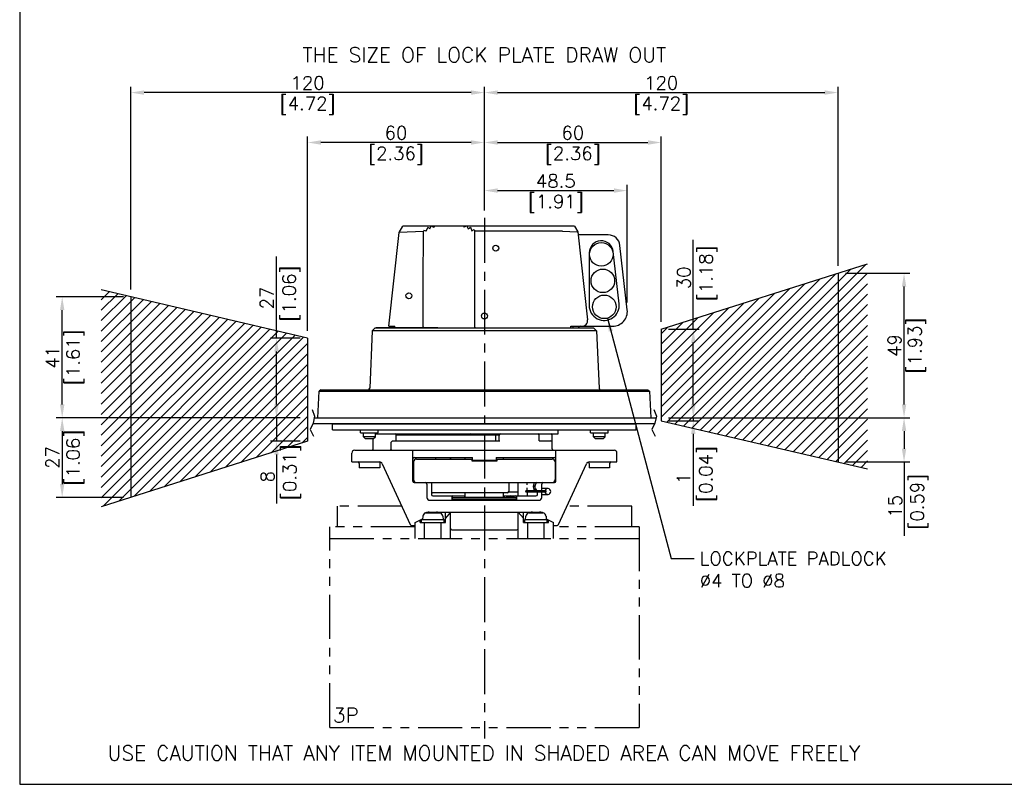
# Model space of a CAD drawing. Extents: x 0 to 680, y 0 to 519.
# Tile 1 of 5: x 0 to 334, y 0 to 259. Entities that reach past the tile are written whole.
import ezdxf
from ezdxf.enums import TextEntityAlignment as Align

# ---------------------------------------------------------------- set-up
doc = ezdxf.new("R2010")
doc.units = 0
doc.header["$LTSCALE"] = 24
doc.header["$MEASUREMENT"] = 0
doc.linetypes.add('CENTER', pattern=[50.8, 31.75, -6.35, 6.35, -6.35])
doc.linetypes.add('PHANTOM2', pattern=[1.25, 0.625, -0.125, 0.125, -0.125, 0.125, -0.125])
doc.layers.get('0').update_dxf_attribs({"linetype": 'CONTINUOUS'})
doc.layers.get('DEFPOINTS').update_dxf_attribs({"linetype": 'CONTINUOUS'})
for name, color, linetype in [('1', 140, 'CONTINUOUS'), ('CENTER', 40, 'CENTER'), ('DIM', 140, 'CONTINUOUS'), ('F05_PRO', 6, 'CONTINUOUS'), ('OBJECT', 7, 'CONTINUOUS'), ('PHANTOM', 4, 'PHANTOM2')]:
    doc.layers.add(name, color=color, linetype=linetype)
doc.styles.add('FSTD1', font='romans.shx', dxfattribs={"bigfont": 'extfont.shx'})
doc.dimstyles.new('FSTD1', dxfattribs={"dimtxt": 4.5, "dimasz": 4.5, "dimexe": 2, "dimexo": 2.5, "dimgap": 1, "dimtad": 1, "dimdec": 1, "dimdsep": 46, "dimtxsty": 'FSTD1', "dimcen": 2.5, "dimadec": 0, "dimazin": 0, "dimtfac": 1, "dimtdec": 1, "dimtmove": 2, "dimatfit": 3, "dimfxl": 1, "dimtolj": 1, "dimarcsym": 0})

# ---------------------------------------------------------------- blocks, each defined once
blk = doc.blocks.new('*D22')
at = {"layer": 'DEFPOINTS', "color": 0, "transparency": 16777216}
for p in [(206.17, 201.33), (157.69, 192.11), (206.17, 160.86)]:
    blk.add_point(p, dxfattribs=at)
at = {"layer": 'DIM', "color": 0, "lineweight": -2, "transparency": 16777216}
for p, q in [((157.69, 194.61), (157.69, 203.33)), ((162.19, 201.33), (201.67, 201.33)), ((206.17, 163.36), (206.17, 203.33))]:
    blk.add_line(p, q, dxfattribs=at)
at = {"layer": 'DIM', "color": 0, "transparency": 16777216}
for points in [[(162.19, 202.08), (162.19, 200.58), (157.69, 201.33)], [(201.67, 202.08), (201.67, 200.58), (206.17, 201.33)]]:
    blk.add_solid(points, dxfattribs=at)
at = {"layer": 'DIM', "color": 0, "transparency": 16777216, "char_height": 4.5, "attachment_point": 5, "style": 'FSTD1'}
for s, insert in [('\\A1;48.5', (181.93, 204.58)), ('\\A1;[1.91]', (181.93, 196.9))]:
    blk.add_mtext(s, dxfattribs=dict(at, insert=insert))
blk = doc.blocks.new('*D13')
at = {"layer": 'DEFPOINTS', "color": 0, "transparency": 16777216}
for p in [(217.69, 217.63), (157.69, 192.11), (217.69, 154.3)]:
    blk.add_point(p, dxfattribs=at)
at = {"layer": 'DIM', "color": 0, "lineweight": -2, "transparency": 16777216}
for p, q in [((157.69, 194.61), (157.69, 219.63)), ((162.19, 217.63), (213.19, 217.63)), ((217.69, 156.8), (217.69, 219.63))]:
    blk.add_line(p, q, dxfattribs=at)
at = {"layer": 'DIM', "color": 0, "transparency": 16777216}
for points in [[(162.19, 218.38), (162.19, 216.88), (157.69, 217.63)], [(213.19, 218.38), (213.19, 216.88), (217.69, 217.63)]]:
    blk.add_solid(points, dxfattribs=at)
at = {"layer": 'DIM', "color": 0, "transparency": 16777216, "char_height": 4.5, "attachment_point": 5, "style": 'FSTD1'}
for s, insert in [('\\A1;60', (187.69, 220.88)), ('\\A1;[2.36]', (187.69, 213.2))]:
    blk.add_mtext(s, dxfattribs=dict(at, insert=insert))
blk = doc.blocks.new('*D12')
at = {"layer": 'DEFPOINTS', "color": 0, "transparency": 16777216}
for p in [(277.69, 234.56), (157.69, 192.11), (277.69, 173.3)]:
    blk.add_point(p, dxfattribs=at)
at = {"layer": 'DIM', "color": 0, "lineweight": -2, "transparency": 16777216}
for p, q in [((157.69, 194.61), (157.69, 236.56)), ((162.19, 234.56), (273.19, 234.56)), ((277.69, 175.8), (277.69, 236.56))]:
    blk.add_line(p, q, dxfattribs=at)
at = {"layer": 'DIM', "color": 0, "transparency": 16777216}
for points in [[(162.19, 235.31), (162.19, 233.81), (157.69, 234.56)], [(273.19, 235.31), (273.19, 233.81), (277.69, 234.56)]]:
    blk.add_solid(points, dxfattribs=at)
at = {"layer": 'DIM', "color": 0, "transparency": 16777216, "char_height": 4.5, "attachment_point": 5, "style": 'FSTD1'}
for s, insert in [('\\A1;120', (217.69, 237.81)), ('\\A1;[4.72]', (217.69, 230.13))]:
    blk.add_mtext(s, dxfattribs=dict(at, insert=insert))
blk = doc.blocks.new('*D11')
at = {"layer": 'DEFPOINTS', "color": 0, "transparency": 16777216}
for p in [(217.69, 154.3), (228.57, 154.3), (217.69, 124.3)]:
    blk.add_point(p, dxfattribs=at)
at = {"layer": 'DIM', "color": 0, "lineweight": -2, "transparency": 16777216}
for p, q in [((220.19, 154.3), (230.57, 154.3)), ((228.57, 128.8), (228.57, 149.8)), ((220.19, 124.3), (230.57, 124.3))]:
    blk.add_line(p, q, dxfattribs=at)
at = {"layer": 'DIM', "color": 0, "transparency": 16777216}
for points in [[(227.82, 149.8), (229.32, 149.8), (228.57, 154.3)], [(227.82, 128.8), (229.32, 128.8), (228.57, 124.3)]]:
    blk.add_solid(points, dxfattribs=at)
at = {"layer": 'DIM', "color": 0, "transparency": 16777216, "insert": (229.89, 171.74), "char_height": 4.5, "attachment_point": 5, "rotation": 90, "style": 'FSTD1'}
blk.add_mtext('\\A1;30\\P [1.18]', dxfattribs=at)
blk = doc.blocks.new('*D10')
at = {"layer": 'DEFPOINTS', "color": 0, "transparency": 16777216}
for p in [(217.69, 124.3), (217.69, 123.3), (228.57, 123.3)]:
    blk.add_point(p, dxfattribs=at)
at = {"layer": 'DIM', "color": 0, "lineweight": -2, "transparency": 16777216}
for p, q in [((228.57, 128.8), (228.57, 133.3)), ((220.19, 124.3), (230.57, 124.3)), ((228.57, 124.3), (228.57, 123.3)), ((220.19, 123.3), (230.57, 123.3)), ((228.57, 118.8), (228.57, 114.3))]:
    blk.add_line(p, q, dxfattribs=at)
at = {"layer": 'DIM', "color": 0, "transparency": 16777216}
for points in [[(227.82, 128.8), (229.32, 128.8), (228.57, 124.3)], [(227.82, 118.8), (229.32, 118.8), (228.57, 123.3)]]:
    blk.add_solid(points, dxfattribs=at)
at = {"layer": 'DIM', "color": 0, "transparency": 16777216, "insert": (229.8, 103.72), "char_height": 4.5, "attachment_point": 5, "rotation": 90, "style": 'FSTD1'}
blk.add_mtext('\\A1;1\\P [0.04]', dxfattribs=at)
blk = doc.blocks.new('*D9')
at = {"layer": 'DEFPOINTS', "color": 0, "transparency": 16777216}
for p in [(277.69, 173.3), (300.1, 173.3), (217.69, 124.3)]:
    blk.add_point(p, dxfattribs=at)
at = {"layer": 'DIM', "color": 0, "lineweight": -2, "transparency": 16777216}
for p, q in [((280.19, 173.3), (302.1, 173.3)), ((300.1, 128.8), (300.1, 168.8)), ((220.19, 124.3), (302.1, 124.3))]:
    blk.add_line(p, q, dxfattribs=at)
at = {"layer": 'DIM', "color": 0, "transparency": 16777216}
for points in [[(299.35, 168.8), (300.85, 168.8), (300.1, 173.3)], [(299.35, 128.8), (300.85, 128.8), (300.1, 124.3)]]:
    blk.add_solid(points, dxfattribs=at)
at = {"layer": 'DIM', "color": 0, "transparency": 16777216, "char_height": 4.5, "attachment_point": 5, "rotation": 90, "style": 'FSTD1'}
for s, insert in [('\\A1;[1.93]', (304.53, 148.8)), ('\\A1;49', (296.85, 148.8))]:
    blk.add_mtext(s, dxfattribs=dict(at, insert=insert))
blk = doc.blocks.new('*D8')
at = {"layer": 'DEFPOINTS', "color": 0, "transparency": 16777216}
for p in [(217.69, 124.3), (277.69, 109.3), (300.1, 109.3)]:
    blk.add_point(p, dxfattribs=at)
at = {"layer": 'DIM', "color": 0, "lineweight": -2, "transparency": 16777216}
for p, q in [((220.19, 124.3), (302.1, 124.3)), ((300.1, 119.8), (300.1, 113.8)), ((280.19, 109.3), (302.1, 109.3))]:
    blk.add_line(p, q, dxfattribs=at)
at = {"layer": 'DIM', "color": 0, "transparency": 16777216}
for points in [[(299.35, 119.8), (300.85, 119.8), (300.1, 124.3)], [(299.35, 113.8), (300.85, 113.8), (300.1, 109.3)]]:
    blk.add_solid(points, dxfattribs=at)
at = {"layer": 'DIM', "color": 0, "transparency": 16777216, "insert": (301.57, 94.29), "char_height": 4.5, "attachment_point": 5, "rotation": 90, "style": 'FSTD1'}
blk.add_mtext('\\A1;15\\P [0.59]', dxfattribs=at)
blk = doc.blocks.new('*X1')
at = {"layer": 'F05_PRO', "color": 0}
for p, q in [((70.49, -287.64), (124.31, -233.83)), ((73.36, -288.31), (129.48, -232.19)), ((64.76, -286.3), (113.96, -237.11)), ((67.63, -286.97), (119.13, -235.47)), ((76.23, -288.98), (130, -235.21)), ((60, -284), (103.61, -240.38)), ((61.89, -285.64), (108.79, -238.74)), ((79.09, -289.65), (130, -238.74)), ((60, -280.46), (98.44, -242.02)), ((60, -276.92), (93.26, -243.66)), ((81.96, -290.32), (130, -242.28)), ((60, -273.39), (88.09, -245.3)), ((60, -269.85), (82.92, -246.94)), ((84.83, -290.99), (130, -245.82)), ((60, -266.32), (77.74, -248.58)), ((60, -262.78), (72.57, -250.21)), ((87.69, -291.66), (130, -249.35)), ((60, -259.25), (67.39, -251.85)), ((60, -255.71), (62.22, -253.49)), ((90.56, -292.32), (130, -252.89)), ((93.43, -292.99), (130, -256.42)), ((96.29, -293.66), (130, -259.96)), ((99.16, -294.33), (130, -263.49)), ((102.03, -295), (130, -267.03)), ((104.89, -295.67), (130, -270.56)), ((107.76, -296.34), (130, -274.1)), ((110.63, -297.01), (130, -277.64)), ((113.49, -297.68), (130, -281.17)), ((116.36, -298.34), (130, -284.71)), ((119.23, -299.01), (130, -288.24)), ((122.09, -299.68), (130, -291.78)), ((124.96, -300.35), (130, -295.31)), ((127.83, -301.02), (130, -298.85))]:
    blk.add_line(p, q, dxfattribs=at)
blk = doc.blocks.new('*D7')
at = {"layer": 'DEFPOINTS', "color": 0, "transparency": 16777216}
for p in [(97.69, 217.63), (157.69, 192.11), (97.69, 151.3)]:
    blk.add_point(p, dxfattribs=at)
at = {"layer": 'DIM', "color": 0, "lineweight": -2, "transparency": 16777216}
for p, q in [((97.69, 153.8), (97.69, 219.63)), ((153.19, 217.63), (102.19, 217.63)), ((157.69, 194.61), (157.69, 219.63))]:
    blk.add_line(p, q, dxfattribs=at)
at = {"layer": 'DIM', "color": 0, "transparency": 16777216}
for points in [[(102.19, 218.38), (102.19, 216.88), (97.69, 217.63)], [(153.19, 218.38), (153.19, 216.88), (157.69, 217.63)]]:
    blk.add_solid(points, dxfattribs=at)
at = {"layer": 'DIM', "color": 0, "transparency": 16777216, "char_height": 4.5, "attachment_point": 5, "style": 'FSTD1'}
for s, insert in [('\\A1;60', (127.69, 220.88)), ('\\A1;[2.36]', (127.69, 213.2))]:
    blk.add_mtext(s, dxfattribs=dict(at, insert=insert))
blk = doc.blocks.new('*D6')
at = {"layer": 'DEFPOINTS', "color": 0, "transparency": 16777216}
for p in [(37.69, 234.56), (157.69, 192.11), (37.69, 165.3)]:
    blk.add_point(p, dxfattribs=at)
at = {"layer": 'DIM', "color": 0, "lineweight": -2, "transparency": 16777216}
for p, q in [((37.69, 167.8), (37.69, 236.56)), ((153.19, 234.56), (42.19, 234.56)), ((157.69, 194.61), (157.69, 236.56))]:
    blk.add_line(p, q, dxfattribs=at)
at = {"layer": 'DIM', "color": 0, "transparency": 16777216}
for points in [[(42.19, 235.31), (42.19, 233.81), (37.69, 234.56)], [(153.19, 235.31), (153.19, 233.81), (157.69, 234.56)]]:
    blk.add_solid(points, dxfattribs=at)
at = {"layer": 'DIM', "color": 0, "transparency": 16777216, "char_height": 4.5, "attachment_point": 5, "style": 'FSTD1'}
for s, insert in [('\\A1;120', (97.69, 237.81)), ('\\A1;[4.72]', (97.69, 230.13))]:
    blk.add_mtext(s, dxfattribs=dict(at, insert=insert))
blk = doc.blocks.new('*D5')
at = {"layer": 'DEFPOINTS', "color": 0, "transparency": 16777216}
for p in [(87.15, 151.3), (97.69, 151.3), (97.69, 124.3)]:
    blk.add_point(p, dxfattribs=at)
at = {"layer": 'DIM', "color": 0, "lineweight": -2, "transparency": 16777216}
for p, q in [((95.19, 151.3), (85.15, 151.3)), ((87.15, 128.8), (87.15, 146.8)), ((95.19, 124.3), (85.15, 124.3))]:
    blk.add_line(p, q, dxfattribs=at)
at = {"layer": 'DIM', "color": 0, "transparency": 16777216}
for points in [[(86.4, 146.8), (87.9, 146.8), (87.15, 151.3)], [(86.4, 128.8), (87.9, 128.8), (87.15, 124.3)]]:
    blk.add_solid(points, dxfattribs=at)
at = {"layer": 'DIM', "color": 0, "transparency": 16777216, "insert": (88.4, 164.9), "char_height": 4.5, "attachment_point": 5, "rotation": 90, "style": 'FSTD1'}
blk.add_mtext('\\A1;27\\P [1.06]', dxfattribs=at)
blk = doc.blocks.new('*D4')
at = {"layer": 'DEFPOINTS', "color": 0, "transparency": 16777216}
for p in [(97.69, 124.3), (87.15, 116.3), (97.69, 116.3)]:
    blk.add_point(p, dxfattribs=at)
at = {"layer": 'DIM', "color": 0, "lineweight": -2, "transparency": 16777216}
for p, q in [((87.15, 128.8), (87.15, 133.3)), ((95.19, 124.3), (85.15, 124.3)), ((87.15, 124.3), (87.15, 116.3)), ((95.19, 116.3), (85.15, 116.3)), ((87.15, 111.8), (87.15, 107.3))]:
    blk.add_line(p, q, dxfattribs=at)
at = {"layer": 'DIM', "color": 0, "transparency": 16777216}
for points in [[(86.4, 128.8), (87.9, 128.8), (87.15, 124.3)], [(86.4, 111.8), (87.9, 111.8), (87.15, 116.3)]]:
    blk.add_solid(points, dxfattribs=at)
at = {"layer": 'DIM', "color": 0, "transparency": 16777216, "insert": (88.62, 104.32), "char_height": 4.5, "attachment_point": 5, "rotation": 90, "style": 'FSTD1'}
blk.add_mtext('\\A1;8\\P [0.31]', dxfattribs=at)
blk = doc.blocks.new('*D3')
at = {"layer": 'DEFPOINTS', "color": 0, "transparency": 16777216}
for p in [(14.42, 165.3), (37.69, 165.3), (97.69, 124.3)]:
    blk.add_point(p, dxfattribs=at)
at = {"layer": 'DIM', "color": 0, "lineweight": -2, "transparency": 16777216}
for p, q in [((35.19, 165.3), (12.42, 165.3)), ((14.42, 128.8), (14.42, 160.8)), ((95.19, 124.3), (12.42, 124.3))]:
    blk.add_line(p, q, dxfattribs=at)
at = {"layer": 'DIM', "color": 0, "transparency": 16777216}
for points in [[(13.67, 160.8), (15.17, 160.8), (14.42, 165.3)], [(13.67, 128.8), (15.17, 128.8), (14.42, 124.3)]]:
    blk.add_solid(points, dxfattribs=at)
at = {"layer": 'DIM', "color": 0, "transparency": 16777216, "char_height": 4.5, "attachment_point": 5, "rotation": 90, "style": 'FSTD1'}
for s, insert in [('\\A1;[1.61]', (18.85, 144.8)), ('\\A1;41', (11.17, 144.8))]:
    blk.add_mtext(s, dxfattribs=dict(at, insert=insert))
blk = doc.blocks.new('*D2')
at = {"layer": 'DEFPOINTS', "color": 0, "transparency": 16777216}
for p in [(97.69, 124.3), (14.42, 97.3), (37.69, 97.3)]:
    blk.add_point(p, dxfattribs=at)
at = {"layer": 'DIM', "color": 0, "lineweight": -2, "transparency": 16777216}
for p, q in [((95.19, 124.3), (12.42, 124.3)), ((14.42, 119.8), (14.42, 101.8)), ((35.19, 97.3), (12.42, 97.3))]:
    blk.add_line(p, q, dxfattribs=at)
at = {"layer": 'DIM', "color": 0, "transparency": 16777216}
for points in [[(13.67, 119.8), (15.17, 119.8), (14.42, 124.3)], [(13.67, 101.8), (15.17, 101.8), (14.42, 97.3)]]:
    blk.add_solid(points, dxfattribs=at)
at = {"layer": 'DIM', "color": 0, "transparency": 16777216, "char_height": 4.5, "attachment_point": 5, "rotation": 90, "style": 'FSTD1'}
for s, insert in [('\\A1;[1.06]', (18.85, 110.8)), ('\\A1;27', (11.17, 110.8))]:
    blk.add_mtext(s, dxfattribs=dict(at, insert=insert))
blk = doc.blocks.new('*X0')
at = {"layer": 'F05_PRO', "color": 0}
for p, q in [((-130, -244.19), (-127.3, -241.49)), ((-130, -247.72), (-124.44, -242.16)), ((-130, -251.26), (-121.57, -242.83)), ((-130, -254.79), (-118.7, -243.5)), ((-130, -258.33), (-115.84, -244.17)), ((-130, -261.86), (-112.97, -244.83)), ((-130, -265.4), (-110.1, -245.5)), ((-130, -268.93), (-107.24, -246.17)), ((-130, -272.47), (-104.37, -246.84)), ((-130, -276.01), (-101.5, -247.51)), ((-130, -279.54), (-98.64, -248.18)), ((-130, -283.08), (-95.77, -248.85)), ((-130, -286.61), (-92.9, -249.52)), ((-130, -290.15), (-90.04, -250.19)), ((-130, -293.68), (-87.17, -250.85)), ((-130, -297.22), (-84.3, -251.52)), ((-130, -300.75), (-81.44, -252.19)), ((-130, -304.29), (-78.57, -252.86)), ((-130, -307.83), (-75.7, -253.53)), ((-130, -311.36), (-72.84, -254.2)), ((-129.22, -314.11), (-69.97, -254.87)), ((-124.04, -312.47), (-67.1, -255.54)), ((-118.87, -310.84), (-64.24, -256.21)), ((-113.69, -309.2), (-61.37, -256.87)), ((-108.52, -307.56), (-60, -259.04)), ((-103.35, -305.92), (-60, -262.57)), ((-98.17, -304.28), (-60, -266.11)), ((-93, -302.64), (-60, -269.65)), ((-87.82, -301), (-60, -273.18)), ((-82.65, -299.37), (-60, -276.72)), ((-77.48, -297.73), (-60, -280.25)), ((-72.3, -296.09), (-60, -283.79)), ((-67.13, -294.45), (-60, -287.32)), ((-61.95, -292.81), (-60, -290.86))]:
    blk.add_line(p, q, dxfattribs=at)

msp = doc.modelspace()

# ---------------------------------------------------------------- linework, layer by layer
at = {"layer": '1'}
for p, q in [((228.57, 154.3), (228.57, 184.6)), ((87.15, 151.3), (87.15, 178.95)), ((228.57, 114.3), (228.57, 94.48)), ((87.15, 107.3), (87.15, 95.17)), ((300.1, 109.3), (300.1, 84.21))]:
    msp.add_line(p, q, dxfattribs=at)
at = {"layer": 'CENTER', "ltscale": 0.02}
msp.add_line((157.69, 192.11), (157.69, 15.54), dxfattribs=at)
at = {"layer": 'DEFPOINTS'}
msp.add_lwpolyline([(0, 0), (680.15, 0), (680.15, 518.54), (0, 518.54)], close=True, dxfattribs=at)
at = {"layer": 'OBJECT', "linetype": 'Continuous'}
for p, q in [((125.22, 155.3), (128.8, 187.15)), ((128.8, 187.15), (130.05, 189.3)), ((137.07, 187.5), (128.8, 187.15)), ((188.22, 189.3), (130.05, 189.3)), ((136.97, 170.27), (137.07, 187.5)), ((137.07, 187.5), (137.18, 187.82)), ((137.97, 187.59), (138.45, 188.83)), ((138.92, 188.55), (139.22, 188.34)), ((139.22, 188.34), (139.66, 189.3)), ((139.95, 189.3), (140.5, 188.87)), ((140.72, 189.3), (140.5, 188.87)), ((141.77, 189.3), (141.78, 189.29)), ((141.78, 189.28), (141.79, 189.3)), ((149.62, 189.3), (149.6, 189.28)), ((149.6, 189.28), (149.6, 189.3)), ((150.89, 188.87), (150.67, 189.3)), ((151.44, 189.3), (150.89, 188.87)), ((151.72, 189.3), (152.16, 188.34)), ((152.16, 188.34), (152.94, 188.87)), ((152.94, 188.87), (153.42, 187.7)), ((153.42, 187.7), (154.21, 188.15)), ((154.21, 188.15), (154.42, 187.57)), ((154.42, 155.1), (154.42, 187.57)), ((184.15, 187.56), (154.42, 187.57)), ((184.15, 187.56), (189.2, 187.38)), ((188.22, 189.3), (189.36, 187.33)), ((189.2, 187.38), (189.35, 187.34)), ((189.36, 187.33), (192.71, 157.52)), ((199.72, 186.3), (189.47, 186.3)), ((203.41, 162.97), (201.42, 180.66)), ((206.17, 160.86), (203.7, 182.75)), ((193.24, 180.2), (193.24, 162.4)), ((217.69, 154.3), (287.69, 176.46)), ((277.69, 173.3), (277.69, 109.3)), ((97.69, 151.3), (27.69, 167.63)), ((136.97, 155.1), (136.97, 170.27)), ((37.69, 165.3), (37.69, 97.3)), ((119.62, 153.8), (118.78, 134.28)), ((120.67, 154.8), (119.62, 153.8)), ((195.76, 153.8), (119.62, 153.8)), ((120.67, 154.8), (194.72, 154.8)), ((120.99, 154.8), (120.99, 154.95)), ((120.99, 154.95), (141.84, 154.95)), ((125.22, 155.3), (127.3, 155.3)), ((126.69, 154.95), (126.69, 155.3)), ((127.31, 154.95), (127.3, 155.3)), ((136.97, 155.1), (136.94, 154.95)), ((139.62, 154.8), (139.62, 154.95)), ((141.84, 154.95), (141.84, 154.8)), ((154.61, 154.8), (154.42, 155.1)), ((187.04, 154.8), (187.04, 155.3)), ((187.04, 155.3), (201.2, 155.3)), ((187.81, 154.8), (187.81, 155.3)), ((194.72, 154.8), (195.76, 153.8)), ((195.76, 153.8), (196.61, 134.28)), ((217.69, 154.3), (217.69, 123.3)), ((97.69, 151.3), (97.69, 116.3)), ((102.19, 133.8), (101.67, 133.3)), ((102.19, 133.8), (213.2, 133.8)), ((213.2, 133.8), (213.72, 133.3)), ((101.19, 124.3), (101.67, 133.3)), ((101.67, 133.3), (213.72, 133.3)), ((213.72, 133.3), (214.19, 124.3)), ((106.19, 122.2), (209.19, 122.2)), ((106.19, 120.2), (106.19, 122.2)), ((209.19, 120.2), (209.19, 122.2)), ((217.69, 123.3), (287.69, 106.96)), ((106.19, 120.2), (209.19, 120.2)), ((115.69, 119.2), (115.69, 120.2)), ((115.69, 119.2), (121.69, 119.2)), ((116.69, 117.8), (116.69, 119.2)), ((120.69, 117.8), (116.69, 117.8)), ((117.39, 117.1), (116.69, 117.8)), ((119.99, 117.1), (117.39, 117.1)), ((119.99, 117.1), (120.69, 117.8)), ((119.99, 113.8), (119.99, 117.1)), ((120.69, 117.8), (120.69, 119.2)), ((120.69, 118.8), (182.69, 118.8)), ((121.69, 119.2), (121.69, 120.2)), ((127.74, 118.5), (162.74, 118.5)), ((127.74, 116.5), (127.74, 118.5)), ((131.68, 118.5), (131.68, 118.8)), ((134.68, 118.5), (134.68, 118.8)), ((146.49, 118.7), (162.89, 118.7)), ((148.2, 118.8), (148.4, 118.7)), ((149.21, 118.7), (149.21, 118.8)), ((152.52, 118.5), (152.62, 118.7)), ((153.15, 118.7), (152.95, 118.8)), ((153.24, 118.5), (153.24, 118.7)), ((161.42, 118.5), (161.42, 116.5)), ((162.14, 118.5), (162.14, 118.7)), ((162.69, 116.5), (162.69, 118.3)), ((162.77, 118.7), (162.84, 118.65)), ((176.31, 116.5), (176.31, 118.3)), ((180.69, 113.8), (180.69, 118.3)), ((182.69, 118.8), (182.69, 120.2)), ((193.69, 119.2), (193.69, 120.2)), ((193.69, 119.2), (199.69, 119.2)), ((194.69, 117.8), (194.69, 119.2)), ((198.69, 117.8), (194.69, 117.8)), ((195.39, 117.1), (194.69, 117.8)), ((197.99, 117.1), (195.39, 117.1)), ((197.99, 117.1), (198.69, 117.8)), ((198.69, 117.8), (198.69, 119.2)), ((199.69, 119.2), (199.69, 120.2)), ((97.69, 116.3), (27.69, 94.13)), ((126.06, 113.8), (125.76, 113.3)), ((126.06, 116), (126.54, 116.5)), ((126.06, 113.8), (126.06, 116)), ((126.54, 116.5), (162.92, 116.5)), ((176.31, 116.5), (180.19, 116.5)), ((112.69, 109.3), (112.69, 112.3)), ((113.69, 113.3), (201.69, 113.3)), ((133.39, 102.8), (133.39, 113.3)), ((133.89, 110.8), (153.69, 110.8)), ((134.69, 110.3), (153.49, 110.3)), ((141.19, 110.5), (141.19, 110.8)), ((146.19, 110.5), (146.19, 110.8)), ((151.19, 110.3), (151.19, 110.8)), ((153.49, 109.6), (153.49, 110.3)), ((153.69, 109.8), (153.69, 110.8)), ((161.69, 110.8), (181.49, 110.8)), ((161.69, 110.8), (161.69, 109.8)), ((161.89, 110.3), (180.69, 110.3)), ((161.89, 110.3), (161.89, 109.6)), ((164.19, 110.3), (164.19, 110.8)), ((181.99, 102.8), (181.99, 113.3)), ((202.69, 109.3), (202.69, 112.3)), ((112.69, 109.3), (122.13, 109.3)), ((115.19, 108.8), (115.19, 107.3)), ((122.19, 107.3), (115.19, 107.3)), ((122.19, 108.8), (122.19, 107.3)), ((123.04, 108.72), (132.56, 88.09)), ((133.69, 109.3), (133.69, 103.3)), ((161.89, 109.6), (153.49, 109.6)), ((161.69, 109.8), (153.69, 109.8)), ((181.69, 109.3), (181.69, 103.3)), ((182.83, 88.09), (192.35, 108.72)), ((193.19, 108.8), (193.19, 107.3)), ((200.19, 107.3), (193.19, 107.3)), ((193.26, 109.3), (202.69, 109.3)), ((200.19, 108.8), (200.19, 107.3)), ((133.89, 102.3), (181.49, 102.3)), ((138.19, 101.8), (138.19, 97.3)), ((139.69, 102.3), (139.69, 98.3)), ((165.94, 102.3), (165.94, 99.3)), ((169.19, 97.8), (169.19, 102.3)), ((172.19, 101.6), (172.19, 102.3)), ((172.19, 99.55), (172.19, 100.52)), ((174.31, 100.89), (174.32, 101.05)), ((174.31, 100.86), (174.31, 100.89)), ((174.78, 99.05), (174.31, 100.86)), ((174.32, 101.05), (174.74, 102.3)), ((174.32, 101.05), (174.81, 101.05)), ((175.18, 102.05), (174.81, 101.05)), ((174.81, 101.05), (174.94, 99.55)), ((177.19, 99.55), (177.19, 101.8)), ((179.19, 100.3), (177.19, 100.3)), ((165.44, 98.8), (140.19, 98.8)), ((140.19, 97.8), (151.19, 97.8)), ((146.69, 97.5), (146.69, 96.96)), ((146.69, 96.96), (146.69, 96.36)), ((146.99, 97.26), (168.39, 97.26)), ((150.94, 97.8), (150.94, 97.31)), ((150.94, 97.31), (164.44, 97.31)), ((151.19, 97.31), (151.19, 98.8)), ((164.19, 97.31), (164.19, 98.8)), ((164.19, 97.8), (175.19, 97.8)), ((164.44, 97.8), (164.44, 97.31)), ((166.49, 97.77), (165.04, 97.72)), ((165.04, 97.72), (167.94, 97.72)), ((166.49, 97.76), (165.49, 97.72)), ((165.49, 97.72), (165.49, 97.66)), ((165.93, 99.2), (169.19, 99.2)), ((167.94, 97.72), (166.49, 97.77)), ((167.49, 97.72), (166.49, 97.76)), ((167.49, 97.72), (167.49, 97.66)), ((168.69, 96.3), (168.69, 97.5)), ((178.43, 99.05), (171.91, 99.05)), ((178.43, 99.55), (171.92, 99.55)), ((172.19, 99.05), (172.19, 97.8)), ((175.69, 98.3), (175.69, 99.05)), ((177.19, 97.3), (177.19, 99.05)), ((177.19, 98.3), (179.19, 98.3)), ((139.19, 96.3), (176.19, 96.3)), ((146.69, 96.36), (146.69, 96.3)), ((146.99, 96.66), (168.39, 96.66)), ((136.79, 90.92), (136.69, 89.8)), ((138.01, 92.13), (137.73, 92.05)), ((137.73, 92.05), (142.66, 92.05)), ((138.01, 92.13), (142.38, 92.13)), ((138.99, 92.31), (139.99, 92.31)), ((139.99, 92.31), (139.99, 92.16)), ((140.39, 92.31), (141.39, 92.31)), ((140.39, 92.31), (140.39, 92.16)), ((141.5, 92.3), (173.89, 92.3)), ((142.38, 92.13), (142.66, 92.05)), ((143.6, 90.92), (143.69, 89.8)), ((146.19, 92.3), (144.44, 90.2)), ((144.44, 88.8), (144.44, 92.3)), ((146.19, 83.3), (146.19, 92.3)), ((170.94, 90.2), (169.19, 92.3)), ((169.19, 83.3), (169.19, 92.3)), ((170.94, 88.8), (170.94, 92.3)), ((171.69, 89.8), (171.79, 90.92)), ((173.01, 92.13), (172.73, 92.05)), ((172.73, 92.05), (177.66, 92.05)), ((173.01, 92.13), (177.38, 92.13)), ((173.99, 92.31), (174.99, 92.31)), ((174.99, 92.31), (174.99, 92.16)), ((175.39, 92.31), (176.39, 92.31)), ((175.39, 92.31), (175.39, 92.16)), ((177.38, 92.13), (177.66, 92.05)), ((178.6, 90.92), (178.69, 89.8)), ((133.01, 87.8), (134.19, 87.8)), ((134.19, 88.8), (136.71, 89.97)), ((134.19, 83.3), (134.19, 88.8)), ((135.94, 88.8), (135.94, 89.61)), ((135.94, 88.8), (144.44, 88.8)), ((136.39, 89.8), (143.99, 89.8)), ((136.39, 88.8), (136.39, 89.8)), ((137.38, 83.3), (137.38, 88.8)), ((143.01, 83.3), (143.01, 88.8)), ((143.99, 88.8), (143.99, 89.8)), ((170.94, 88.8), (179.44, 88.8)), ((171.39, 89.8), (178.99, 89.8)), ((171.39, 88.8), (171.39, 89.8)), ((172.38, 83.3), (172.38, 88.8)), ((178.01, 83.3), (178.01, 88.8)), ((178.68, 89.97), (181.19, 88.8)), ((178.99, 88.8), (178.99, 89.8)), ((179.44, 88.8), (179.44, 89.61)), ((181.19, 83.3), (181.19, 88.8)), ((181.19, 87.8), (182.37, 87.8)), ((146.69, 86.3), (168.69, 86.3))]:
    msp.add_line(p, q, dxfattribs=at)
at = {"layer": 'OBJECT'}
for p, q in [((100.11, 124.3), (216.07, 124.3)), ((99.51, 122.3), (215.46, 122.3))]:
    msp.add_line(p, q, dxfattribs=at)
at = {"layer": 'OBJECT', "extrusion": (0, 0, -1)}
for points in [[(-99.23, 127.06), (-100.09, 124.8), (-99.6, 122.46), (-98.58, 120.34), (-99.7, 118.1)], [(-215.19, 127.06), (-216.05, 124.8), (-215.56, 122.46), (-214.54, 120.34), (-215.66, 118.1)]]:
    msp.add_lwpolyline(points, dxfattribs=at)
at = {"layer": 'OBJECT', "linetype": 'Continuous'}
for centre, radius in [((161.54, 181.8), 1), ((197.37, 179.7), 4), ((197.88, 170.71), 4), ((132.06, 165.66), 1), ((198.37, 161.9), 4), ((157.69, 158.8), 1)]:
    msp.add_circle(centre, radius, dxfattribs=at)
for centre, radius, start, end in [((135.8, 181.85), 6.13, 69.3229, 77.0055), ((134.45, 181.58), 8.28, 57.297, 61.0742), ((197.34, 180.2), 4.1, 6.431, 180), ((199.72, 182.3), 4, 6.431, 90), ((198.34, 162.4), 5.1, 180, 6.431), ((201.2, 160.3), 5, 270, 6.431), ((190.72, 157.3), 2, 270, 6.4206), ((190.24, 154.5), 0.8, 90, 157.9757), ((118.28, 134.3), 0.5, 270, 357.5212), ((197.11, 134.3), 0.5, 182.4788, 270), ((127.44, 118.5), 0.3, 0, 90), ((146.49, 119.2), 0.5, 233.1301, 270), ((148.19, 118.5), 0.2, 0, 90), ((154.99, 118.5), 0.2, 0, 90), ((160.39, 118.5), 0.2, 90, 180), ((163.19, 118.3), 0.5, 90, 180), ((175.81, 118.3), 0.5, 0, 90), ((180.19, 118.3), 0.5, 0, 90), ((119.49, 113.8), 0.5, 270, 0), ((180.19, 116), 0.5, 0, 90), ((181.19, 113.8), 0.5, 180, 270), ((113.69, 112.3), 1, 90, 180), ((133.89, 110.3), 0.5, 90, 180), ((134.69, 109.3), 1, 90, 180), ((140.99, 110.5), 0.2, 270, 0), ((146.39, 110.5), 0.2, 180, 270), ((180.69, 109.3), 1, 0, 90), ((181.49, 110.3), 0.5, 0, 90), ((201.69, 112.3), 1, 0, 90), ((114.69, 108.8), 0.5, 0, 90), ((122.13, 108.3), 1, 24.7751, 90), ((122.69, 108.8), 0.5, 117.5353, 180), ((193.26, 108.3), 1, 90, 155.2249), ((192.69, 108.8), 0.5, 0, 62.4647), ((200.69, 108.8), 0.5, 90, 180), ((133.89, 102.8), 0.5, 180, 270), ((134.69, 103.3), 1, 180, 270), ((137.69, 101.8), 0.5, 0, 90), ((176.22, 100.96), 1.45, 200.1749, 256.2674), ((176.3, 101.06), 1.49, 124.2356, 138.7829), ((177.69, 101.8), 0.5, 90, 180), ((179.19, 99.3), 1, 194.4775, 165.5225), ((180.69, 103.3), 1, 270, 0), ((181.49, 102.8), 0.5, 270, 0), ((139.19, 97.3), 1, 180, 270), ((140.19, 99.3), 0.5, 180, 270), ((140.19, 98.3), 0.5, 180, 270), ((146.99, 97.5), 0.3, 90, 180), ((146.99, 96.96), 0.301, 90.061, 180.0611), ((165.44, 99.3), 0.5, 270, 0), ((168.39, 97.5), 0.3, 0, 90), ((168.39, 96.96), 0.3, 359.9388, 89.9389), ((171.92, 99.3), 0.25, 90, 270), ((175.19, 98.3), 0.5, 270, 0), ((176.19, 97.3), 1, 270, 0), ((178.43, 99.3), 0.25, 270, 90), ((146.99, 96.36), 0.301, 90.1233, 180.1235), ((168.39, 96.36), 0.301, 359.8765, 89.8767), ((138.09, 90.8), 1.3, 105.8808, 174.0469), ((138.09, 90.8), 1.3, 174.0468, 175), ((140.05, 83.37), 9, 102.2519, 103.1327), ((140.19, 83.4), 9, 97.6661, 103.1729), ((140.19, 83.4), 8.76, 88.6919, 91.3081), ((140.19, 83.4), 9, 76.8271, 82.3339), ((140.33, 83.37), 9, 76.8673, 77.7481), ((142.3, 90.8), 1.3, 5, 74.1192), ((173.09, 90.8), 1.3, 105.8808, 175), ((175.05, 83.37), 9, 102.2519, 103.1327), ((175.19, 83.4), 9, 97.6661, 103.1729), ((175.19, 83.4), 8.76, 88.6919, 91.3081), ((175.19, 83.4), 9, 76.8271, 82.3339), ((175.33, 83.37), 9, 76.8673, 77.7481), ((177.3, 90.8), 1.3, 5, 74.1192), ((133.01, 88.3), 0.5, 204.7751, 270), ((182.37, 88.3), 0.5, 270, 335.2249), ((146.69, 86.8), 0.5, 180, 270), ((168.69, 86.8), 0.5, 270, 0)]:
    msp.add_arc(centre, radius, start, end, dxfattribs=at)
at = {"layer": 'PHANTOM'}
for p, q in [((129.69, 94.3), (107.69, 94.3)), ((107.69, 94.3), (107.69, 87.3)), ((207.69, 94.3), (185.69, 94.3)), ((207.69, 87.3), (207.69, 94.3)), ((105.19, 19.3), (105.19, 87.3)), ((134.19, 87.3), (105.19, 87.3)), ((210.19, 87.3), (181.19, 87.3)), ((210.19, 87.3), (210.19, 19.3)), ((105.19, 83.3), (210.19, 83.3)), ((105.19, 19.3), (210.19, 19.3))]:
    msp.add_line(p, q, dxfattribs=at)

# ---------------------------------------------------------------- block references
at = {"linetype": 'Continuous'}
for name in ['*X1', '*X0']:
    msp.add_blockref(name, (157.69, 408.49), dxfattribs=at)

# ---------------------------------------------------------------- texts
at = {"layer": '1', "style": 'FSTD1'}
for s, p in [('THE SIZE OF LOCK PLATE DRAW OUT', (157.69, 247.33)), ('3P', (110.68, 23.4)), ('USE CAUTION THAT ANY ITEM MOUNTED IN SHADED AREA CAN MOVE FREELY', (157.53, 10.61))]:
    msp.add_text(s, height=5, dxfattribs=at).set_placement(p, align=Align.MIDDLE_CENTER)
at = {"layer": '1', "insert": (230.76, 78.8), "char_height": 4.5, "attachment_point": 1, "style": 'FSTD1'}
msp.add_mtext('LOCKPLATE PADLOCK\\P%%C4 TO %%C8', dxfattribs=at)

# ---------------------------------------------------------------- dimensions: what is measured, and where the dimension line sits
at = {"layer": 'DIM'}
for base, p2, picture, middle in [((37.69, 234.56), (37.69, 165.3), '*D6', (97.69, 234.56)), ((277.69, 234.56), (277.69, 173.3), '*D12', (217.69, 234.56)), ((97.69, 217.63), (97.69, 151.3), '*D7', (127.69, 217.63)), ((217.69, 217.63), (217.69, 154.3), '*D13', (187.69, 217.63)), ((206.17, 201.33), (206.17, 160.86), '*D22', (181.93, 201.33))]:
    dim = msp.add_linear_dim(base=base, p1=(157.69, 192.11), p2=p2, dimstyle='FSTD1', override={"dimpost": '\\X'}, dxfattribs=at)
    dim.commit()
    dim.dimension.update_dxf_attribs({"geometry": picture, "text_midpoint": middle})
for base, p1, p2, picture, middle in [((228.57, 154.3), (217.69, 124.3), (217.69, 154.3), '*D11', (229.89, 171.74)), ((87.15, 151.3), (97.69, 124.3), (97.69, 151.3), '*D5', (88.4, 164.9)), ((87.15, 116.3), (97.69, 124.3), (97.69, 116.3), '*D4', (88.62, 104.32)), ((228.57, 123.3), (217.69, 124.3), (217.69, 123.3), '*D10', (229.8, 103.72)), ((300.1, 109.3), (217.69, 124.3), (277.69, 109.3), '*D8', (301.57, 94.29))]:
    dim = msp.add_linear_dim(base=base, p1=p1, p2=p2, angle=90, dimstyle='FSTD1', override={"dimpost": '\\X'}, dxfattribs=at)
    dim.commit()
    dim.dimension.update_dxf_attribs({"geometry": picture, "text_midpoint": middle, "dimtype": 160})
for base, p1, p2, picture, middle in [((300.1, 173.3), (217.69, 124.3), (277.69, 173.3), '*D9', (300.1, 148.8)), ((14.42, 165.3), (97.69, 124.3), (37.69, 165.3), '*D3', (14.42, 144.8)), ((14.42, 97.3), (97.69, 124.3), (37.69, 97.3), '*D2', (14.42, 110.8))]:
    dim = msp.add_linear_dim(base=base, p1=p1, p2=p2, angle=90, dimstyle='FSTD1', override={"dimpost": '\\X'}, dxfattribs=at)
    dim.commit()
    dim.dimension.update_dxf_attribs({"geometry": picture, "text_midpoint": middle})

# ---------------------------------------------------------------- leaders
at = {"layer": '1'}
msp.add_leader([(199.46, 158.05), (221.02, 76.55), (228.92, 76.55)], dimstyle='FSTD1', dxfattribs=at)

doc.saveas('drawing.dxf')
